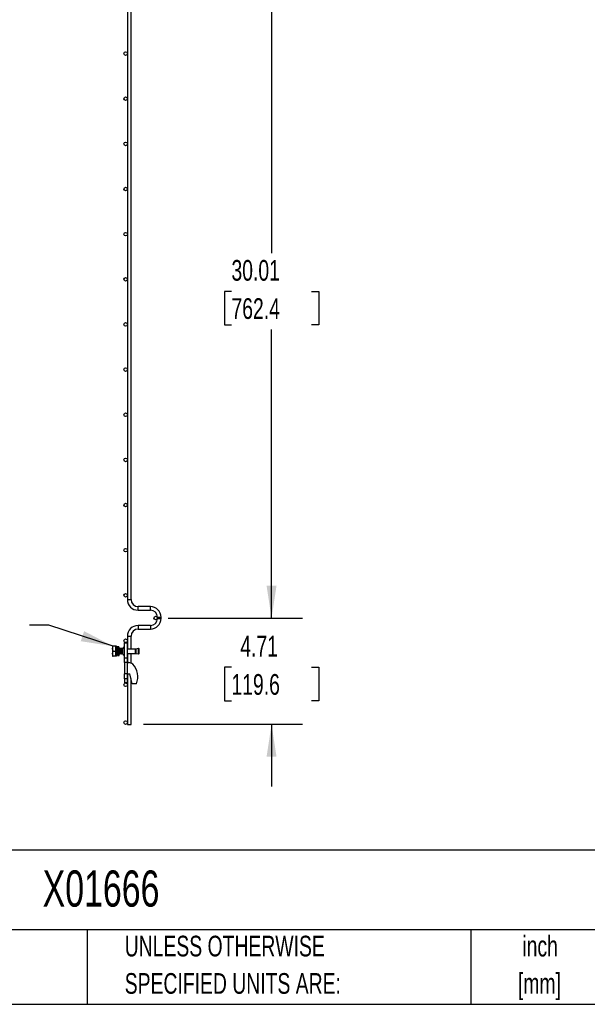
# Model space of a CAD drawing. Header units: inches. Extents: x 0.2 to 10.8, y 0.2 to 8.2.
# Tile 3 of 14: x 6.2 to 8.5, y 0.2 to 4.2. Entities that reach past the tile are written whole.
import ezdxf

# ---------------------------------------------------------------- set-up
doc = ezdxf.new("R2010")
doc.units = ezdxf.units.IN
doc.header["$MEASUREMENT"] = 0
doc.layers.add('DIMENSIONS', color=140, linetype='Continuous', lineweight=25)
doc.layers.add('TEXT', color=140, linetype='Continuous', lineweight=25)
doc.styles.add('SLDTEXTSTYLE0', font='TXT', dxfattribs={"width": 0.7})
doc.dimstyles.new('SLDDIMSTYLE0', dxfattribs={"dimtxt": 0.18, "dimasz": 0.13, "dimexe": 0, "dimexo": 0.0625, "dimgap": 0, "dimtad": 0, "dimtih": 1, "dimtoh": 1, "dimdec": 0, "dimrnd": 1e-09, "dimzin": 0, "dimdsep": 46, "dimtxsty": 'Standard', "dimsah": 1, "dimcen": 0.09, "dimadec": 0, "dimazin": 0, "dimtfac": 0.13, "dimtdec": 0, "dimtofl": 0, "dimtmove": 0, "dimatfit": 3, "dimfxl": 0, "dimfrac": 2, "dimtolj": 1, "dimtzin": 0, "dimarcsym": 0})
doc.dimstyles.new('SLDDIMSTYLE1', dxfattribs={"dimtxt": 0.084961, "dimasz": 0.13, "dimexe": 0, "dimexo": 0.0625, "dimgap": 0.02124, "dimtad": 0, "dimtih": 1, "dimtoh": 1, "dimlfac": 11, "dimrnd": 1e-09, "dimzin": 12, "dimdsep": 46, "dimtxsty": 'SLDTEXTSTYLE0', "dimsah": 1, "dimcen": 0.09, "dimadec": 0, "dimazin": 3, "dimtfac": 1, "dimtmove": 0, "dimatfit": 0, "dimfxl": 0, "dimfrac": 2, "dimtolj": 1, "dimtzin": 12, "dimarcsym": 0})
doc.dimstyles.new('SLDDIMSTYLE2', dxfattribs={"dimtxt": 0.084961, "dimasz": 0.13, "dimexe": 0, "dimexo": 0.0625, "dimgap": 0.02124, "dimtad": 0, "dimtih": 1, "dimtoh": 1, "dimlfac": 11, "dimrnd": 1e-09, "dimzin": 12, "dimdsep": 46, "dimtxsty": 'SLDTEXTSTYLE0', "dimsah": 1, "dimcen": 0.09, "dimadec": 0, "dimazin": 3, "dimtfac": 1, "dimtofl": 0, "dimtmove": 0, "dimatfit": 3, "dimfxl": 0, "dimfrac": 2, "dimtolj": 1, "dimtzin": 12, "dimarcsym": 0})

# ---------------------------------------------------------------- blocks, each defined once
blk = doc.blocks.new('SW_NOTE_0')
at = {"layer": 'DIMENSIONS', "color": 0, "char_height": 0.5, "attachment_point": 2, "style": 'SLDTEXTSTYLE0'}
for s, insert in [('PRE-WELDED CLIPS ALLOW', (4.508, 0.645)), ('YOU TO QUICKLY LOCK', (4.487, -0.258)), ('PANELS IN PLACE', (4.557, -1.161))]:
    blk.add_mtext(s, dxfattribs=dict(at, insert=insert))
blk = doc.blocks.new('PRE-WELDED')
at = {"layer": 'DIMENSIONS', "color": 140}
blk.add_blockref('SW_NOTE_0', (-0.377, 0.724), dxfattribs=at)
blk = doc.blocks.new('_D_3')
at = {"layer": 'DIMENSIONS'}
for p, q in [((6.7734, 4.5342), (7.3154, 4.5342)), ((7.1904, 4.5342), (7.1904, 3.2753)), ((7.0288, 3.1213), (7.0003, 3.1213)), ((7.0003, 3.1213), (7.0003, 2.9862)), ((7.352, 3.1213), (7.3805, 3.1213)), ((7.3805, 3.1213), (7.3805, 2.9862)), ((7.0003, 2.9862), (7.0288, 2.9862)), ((7.3805, 2.9862), (7.352, 2.9862)), ((7.1904, 1.8056), (7.1904, 2.9672)), ((6.7734, 1.8056), (7.3154, 1.8056))]:
    blk.add_line(p, q, dxfattribs=at)
for points in [[(7.1904, 4.5342), (7.1704, 4.4042), (7.2104, 4.4042)], [(7.1904, 1.8056), (7.2104, 1.9356), (7.1704, 1.9356)]]:
    blk.add_solid(points, dxfattribs=at)
at = {"layer": 'DIMENSIONS', "char_height": 0.08333, "attachment_point": 1, "style": 'SLDTEXTSTYLE0'}
for s, insert in [('30.01', (7.0288, 3.2477)), ('762.4', (7.0288, 3.0937))]:
    blk.add_mtext(s, dxfattribs=dict(at, insert=insert))
blk = doc.blocks.new('_D_4')
at = {"layer": 'DIMENSIONS'}
for p, q in [((7.1904, 1.8056), (7.1904, 2.0556)), ((6.7734, 1.8056), (7.3154, 1.8056)), ((7.0288, 1.6076), (7.0003, 1.6076)), ((7.0003, 1.6076), (7.0003, 1.4726)), ((7.352, 1.6076), (7.3805, 1.6076)), ((7.3805, 1.6076), (7.3805, 1.4726)), ((7.0003, 1.4726), (7.0288, 1.4726)), ((7.3805, 1.4726), (7.352, 1.4726)), ((6.6742, 1.3776), (7.3154, 1.3776)), ((7.1904, 1.3776), (7.1904, 1.1276))]:
    blk.add_line(p, q, dxfattribs=at)
for points in [[(7.1904, 1.8056), (7.2104, 1.9356), (7.1704, 1.9356)], [(7.1904, 1.3776), (7.1704, 1.2476), (7.2104, 1.2476)]]:
    blk.add_solid(points, dxfattribs=at)
at = {"layer": 'DIMENSIONS', "char_height": 0.08333, "attachment_point": 1, "style": 'SLDTEXTSTYLE0'}
for s, insert in [('4.71', (7.0642, 1.7341)), ('119.6', (7.0288, 1.58))]:
    blk.add_mtext(s, dxfattribs=dict(at, insert=insert))

msp = doc.modelspace()

# ---------------------------------------------------------------- linework, layer by layer
for p, q in [((6.62424, 1.88037), (6.62424, 4.29078)), ((6.60969, 4.27392), (6.60969, 1.88037)), ((6.60969, 1.88037), (6.62424, 1.88037)), ((6.70224, 1.85174), (6.65287, 1.85174)), ((6.65287, 1.83719), (6.65287, 1.85174)), ((6.65287, 1.83719), (6.70224, 1.83719)), ((6.70224, 1.83719), (6.70224, 1.85174)), ((6.73069, 1.80874), (6.73069, 1.8041)), ((6.73069, 1.80874), (6.74524, 1.80874)), ((6.73069, 1.8041), (6.74524, 1.8041)), ((6.74524, 1.8041), (6.74524, 1.80874)), ((6.70224, 1.77565), (6.65287, 1.77565)), ((6.65287, 1.77565), (6.65287, 1.76837)), ((6.65287, 1.76837), (6.65287, 1.7611)), ((6.65287, 1.7611), (6.70224, 1.7611)), ((6.70224, 1.77565), (6.70224, 1.7611)), ((6.59751, 1.64432), (6.59751, 1.70568)), ((6.59751, 1.70568), (6.60887, 1.70568)), ((6.60887, 1.70568), (6.60887, 1.64432)), ((6.60969, 1.73247), (6.60969, 1.68057)), ((6.60969, 1.73247), (6.62424, 1.73247)), ((6.62424, 1.68057), (6.62424, 1.73247)), ((6.55004, 1.69193), (6.54921, 1.6905)), ((6.54921, 1.6905), (6.54921, 1.65359)), ((6.55181, 1.69193), (6.55016, 1.69193)), ((6.56342, 1.69193), (6.55181, 1.69193)), ((6.55181, 1.67204), (6.56342, 1.67204)), ((6.56342, 1.67204), (6.56342, 1.69193)), ((6.56569, 1.69193), (6.56342, 1.69193)), ((6.56342, 1.65216), (6.56342, 1.67204)), ((6.56582, 1.68057), (6.5646, 1.68057)), ((6.56569, 1.68057), (6.56569, 1.69193)), ((6.56579, 1.68088), (6.56569, 1.6819)), ((6.56898, 1.68977), (6.568, 1.68977)), ((6.57375, 1.67204), (6.5683, 1.67204)), ((6.5683, 1.67204), (6.5683, 1.67204)), ((6.5683, 1.67204), (6.57375, 1.67204)), ((6.57443, 1.68977), (6.56898, 1.68977)), ((6.571, 1.67133), (6.571, 1.67093)), ((6.571, 1.67133), (6.57645, 1.67133)), ((6.57645, 1.67093), (6.571, 1.67093)), ((6.57491, 1.68057), (6.5737, 1.68057)), ((6.57375, 1.67204), (6.57375, 1.67204)), ((6.57459, 1.68262), (6.57452, 1.68301)), ((6.57645, 1.67133), (6.57645, 1.67093)), ((6.57946, 1.68057), (6.57824, 1.68057)), ((6.584, 1.68057), (6.58279, 1.68057)), ((6.58855, 1.68057), (6.58733, 1.68057)), ((6.59029, 1.6689), (6.59029, 1.66291)), ((6.59062, 1.68273), (6.59042, 1.68307)), ((6.59751, 1.68261), (6.59724, 1.68306)), ((6.64235, 1.68057), (6.60887, 1.68057)), ((6.64235, 1.67204), (6.64235, 1.68057)), ((6.64235, 1.66352), (6.64235, 1.67204)), ((6.6538, 1.68295), (6.64357, 1.6807)), ((6.64357, 1.6807), (6.64357, 1.66339)), ((6.65422, 1.68107), (6.6538, 1.68295)), ((6.6538, 1.66114), (6.6538, 1.68295)), ((6.65607, 1.68295), (6.65391, 1.68248)), ((6.65422, 1.67204), (6.65422, 1.68107)), ((6.65422, 1.66302), (6.65422, 1.67204)), ((6.65649, 1.68107), (6.65607, 1.68295)), ((6.65607, 1.66114), (6.65607, 1.68295)), ((6.65649, 1.67204), (6.65649, 1.68107)), ((6.65649, 1.66302), (6.65649, 1.67204)), ((6.54921, 1.65359), (6.55004, 1.65216)), ((6.56342, 1.65216), (6.55181, 1.65216)), ((6.56342, 1.66352), (6.5635, 1.66352)), ((6.56569, 1.65216), (6.56342, 1.65216)), ((6.56569, 1.65216), (6.56569, 1.66148)), ((6.56683, 1.66352), (6.56804, 1.66352)), ((6.56936, 1.65432), (6.57034, 1.65432)), ((6.56997, 1.66103), (6.57006, 1.66119)), ((6.57034, 1.65432), (6.5758, 1.65432)), ((6.57557, 1.66231), (6.57632, 1.66101)), ((6.57592, 1.66352), (6.57713, 1.66352)), ((6.58046, 1.66352), (6.58168, 1.66352)), ((6.58501, 1.66352), (6.58622, 1.66352)), ((6.58955, 1.66352), (6.59029, 1.66352)), ((6.59042, 1.66102), (6.59072, 1.66153)), ((6.59721, 1.66098), (6.59751, 1.66149)), ((6.60887, 1.64432), (6.59751, 1.64432)), ((6.59751, 1.62614), (6.59751, 1.64432)), ((6.60969, 1.62614), (6.59751, 1.62614)), ((6.59751, 1.62614), (6.59751, 1.58068)), ((6.60887, 1.66352), (6.64235, 1.66352)), ((6.60887, 1.64432), (6.60887, 1.62614)), ((6.60969, 1.66352), (6.60969, 1.62614)), ((6.60969, 1.62614), (6.61524, 1.62614)), ((6.60969, 1.58068), (6.60969, 1.62614)), ((6.62424, 1.62428), (6.62424, 1.66352)), ((6.64357, 1.66339), (6.6538, 1.66114)), ((6.6538, 1.66114), (6.65422, 1.66302)), ((6.65391, 1.66161), (6.65607, 1.66114)), ((6.65607, 1.66114), (6.65649, 1.66302)), ((6.60969, 1.58068), (6.59751, 1.58068)), ((6.59751, 1.56086), (6.59751, 1.58068)), ((6.60887, 1.56086), (6.59751, 1.56086)), ((6.59751, 1.56086), (6.59751, 1.54523)), ((6.60887, 1.58068), (6.60887, 1.56086)), ((6.60887, 1.56086), (6.60887, 1.54523)), ((6.60969, 1.58068), (6.60969, 1.37756)), ((6.60969, 1.58068), (6.61978, 1.58068)), ((6.62932, 1.54086), (6.61978, 1.58068)), ((6.62424, 1.37756), (6.62424, 1.56209)), ((6.60887, 1.54523), (6.59751, 1.54523)), ((6.64659, 1.54086), (6.62932, 1.54086)), ((6.60969, 1.37756), (6.62424, 1.37756))]:
    msp.add_line(p, q)
for centre in [(6.60242, 4.07902), (6.60242, 3.89721), (6.60242, 3.71539), (6.60242, 3.53357), (6.60242, 3.35175), (6.60242, 3.16993), (6.60242, 2.98812), (6.60242, 2.8063), (6.60242, 2.62448), (6.60242, 2.44266), (6.60242, 2.26084), (6.60242, 2.07902), (6.60242, 1.89721), (6.72342, 1.80564), (6.60242, 1.71408), (6.60242, 1.5368), (6.60242, 1.38483)]:
    msp.add_circle(centre, 0.00727)
for centre, radius, start, end in [((6.65287, 1.88037), 0.04318, 180, 270), ((6.65287, 1.88037), 0.02864, 180, 270), ((6.70224, 1.80874), 0.043, 0, 90), ((6.70224, 1.80874), 0.02845, 0, 90), ((6.70224, 1.8041), 0.043, 270, 0), ((6.70224, 1.8041), 0.02845, 270, 0), ((6.65287, 1.73247), 0.04318, 90, 180), ((6.65287, 1.73247), 0.02864, 90, 180), ((6.59933, 1.68018), 0.00909, 101.53696, 162.39155), ((6.64235, 1.68625), 0.00568, 270, 282.41729), ((6.59933, 1.66391), 0.00909, 186.30355, 258.46304), ((6.61524, 1.60341), 0.02273, 45.94832, 90), ((6.64235, 1.65784), 0.00568, 77.58271, 90), ((6.57251, 1.56723), 0.07864, 340.41164, 41.90027)]:
    msp.add_arc(centre, radius, start, end)
for points, knots in [([(6.55181, 1.67204), (6.55073, 1.67529), (6.55004, 1.67859), (6.55004, 1.68281), (6.55008, 1.68366), (6.55024, 1.68534), (6.55036, 1.68618), (6.55082, 1.68867), (6.55127, 1.69031), (6.55181, 1.69193)], [0, 0, 0, 0, 0.5, 0.5, 0.625, 0.625, 0.75, 0.75, 1, 1, 1, 1]), ([(6.55181, 1.65216), (6.55073, 1.65541), (6.55004, 1.6587), (6.55004, 1.66293), (6.55008, 1.66378), (6.55024, 1.66546), (6.55036, 1.66629), (6.55082, 1.66878), (6.55127, 1.67042), (6.55181, 1.67204)], [0, 0, 0, 0, 0.5, 0.5, 0.625, 0.625, 0.75, 0.75, 1, 1, 1, 1]), ([(6.56534, 1.66127), (6.56527, 1.66124), (6.56509, 1.66116), (6.56478, 1.66395), (6.56442, 1.66868), (6.56408, 1.67413), (6.56374, 1.67903), (6.56352, 1.68095), (6.56342, 1.6819)], [0, 0, 0, 0, 0.1098005, 0.2943879, 0.4789752, 0.661964, 0.8322435, 1, 1, 1, 1]), ([(6.56503, 1.66127), (6.56496, 1.66124), (6.56477, 1.66115), (6.56446, 1.66396), (6.5641, 1.66865), (6.56377, 1.67424), (6.56353, 1.6773), (6.56342, 1.67878)], [0, 0, 0, 0, 0.1323526, 0.3534497, 0.5745469, 0.7937293, 1, 1, 1, 1]), ([(6.56466, 1.68047), (6.56441, 1.6809), (6.56401, 1.68159), (6.56361, 1.68228), (6.56346, 1.68254)], [0, 0, 0, 0, 0.6266845, 1, 1, 1, 1]), ([(6.56465, 1.68046), (6.56473, 1.68026), (6.5649, 1.67984), (6.56513, 1.67809), (6.56537, 1.6757), (6.56557, 1.67354), (6.56575, 1.67136), (6.56593, 1.66916), (6.56619, 1.6666), (6.56642, 1.66469), (6.56665, 1.66361), (6.56678, 1.66363), (6.56683, 1.66363)], [0, 0, 0, 0, 0.10650986, 0.21932951, 0.33210386, 0.44487943, 0.47660709, 0.58933653, 0.70210461, 0.81492217, 0.92769345, 1, 1, 1, 1]), ([(6.56723, 1.68307), (6.56698, 1.68264), (6.56648, 1.68178), (6.56597, 1.68091), (6.56572, 1.68048)], [0, 0, 0, 0, 0.5004388, 1, 1, 1, 1]), ([(6.56632, 1.68152), (6.56628, 1.6816), (6.56608, 1.68194), (6.56588, 1.68228), (6.56573, 1.68254)], [0, 0, 0, 0, 0.243973, 1, 1, 1, 1]), ([(6.56582, 1.68046), (6.56585, 1.68048), (6.56596, 1.6806), (6.56616, 1.67979), (6.5664, 1.67811), (6.56664, 1.67569), (6.56683, 1.67354), (6.56701, 1.67136), (6.5672, 1.66916), (6.56745, 1.66659), (6.56768, 1.66471), (6.56788, 1.66372), (6.56798, 1.66369), (6.56799, 1.66369)], [0, 0, 0, 0, 0.0404934, 0.15317, 0.2658948, 0.3785743, 0.491255, 0.522956, 0.6355906, 0.7482639, 0.8609866, 0.973663, 1, 1, 1, 1]), ([(6.56834, 1.67361), (6.56823, 1.67523), (6.568, 1.67864), (6.56766, 1.68208), (6.5674, 1.68358), (6.56725, 1.68296), (6.56722, 1.68284)], [0, 0, 0, 0, 0.2907269, 0.6083216, 0.9286909, 1, 1, 1, 1]), ([(6.56842, 1.67688), (6.56839, 1.67734), (6.56824, 1.67951), (6.56798, 1.68231), (6.56774, 1.68286), (6.56762, 1.68314)], [0, 0, 0, 0, 0.1168366, 0.5564978, 1, 1, 1, 1]), ([(6.56855, 1.6816), (6.56852, 1.68165), (6.56823, 1.68214), (6.56795, 1.68262), (6.5677, 1.68306)], [0, 0, 0, 0, 0.1102655, 1, 1, 1, 1]), ([(6.56898, 1.68977), (6.56895, 1.68977), (6.56893, 1.68966), (6.56887, 1.68921), (6.56884, 1.68887), (6.56875, 1.68753), (6.56869, 1.68618), (6.56861, 1.68378), (6.56859, 1.68289), (6.56853, 1.68096), (6.5685, 1.67992), (6.56841, 1.67666), (6.56835, 1.67431), (6.5683, 1.67204)], [0, 0, 0, 0, 0.125, 0.125, 0.25, 0.25, 0.5, 0.5, 0.625, 0.625, 0.75, 0.75, 1, 1, 1, 1]), ([(6.56958, 1.66127), (6.56953, 1.66119), (6.56937, 1.66091), (6.56907, 1.66322), (6.56875, 1.6673), (6.56854, 1.67059), (6.56844, 1.67204)], [0, 0, 0, 0, 0.1238011, 0.4389763, 0.7508554, 1, 1, 1, 1]), ([(6.56989, 1.66127), (6.56984, 1.66119), (6.56968, 1.66091), (6.56939, 1.66322), (6.56906, 1.6673), (6.56885, 1.67059), (6.56876, 1.67204)], [0, 0, 0, 0, 0.1227625, 0.4383113, 0.7505601, 1, 1, 1, 1]), ([(6.571, 1.67093), (6.57095, 1.66895), (6.57085, 1.665), (6.5707, 1.65989), (6.57056, 1.65615), (6.57044, 1.65455), (6.57032, 1.65416), (6.5702, 1.65503), (6.57007, 1.65748), (6.56999, 1.66004), (6.56996, 1.66104)], [0, 0, 0, 0, 0.1406855, 0.2813747, 0.4220687, 0.5627582, 0.6289231, 0.7696098, 0.9102995, 1, 1, 1, 1]), ([(6.57021, 1.66135), (6.57024, 1.66112), (6.57028, 1.66072), (6.57037, 1.66063), (6.57048, 1.66105), (6.57063, 1.66279), (6.57077, 1.66562), (6.5709, 1.66865), (6.57097, 1.67062), (6.571, 1.67133)], [0, 0, 0, 0, 0.0931707, 0.1671828, 0.3368612, 0.5232061, 0.7095586, 0.8958985, 1, 1, 1, 1]), ([(6.57024, 1.67204), (6.57024, 1.67204), (6.57027, 1.67169), (6.5703, 1.67133), (6.57033, 1.67098)], [0, 0, 0, 0, 0.0000471, 1, 1, 1, 1]), ([(6.5715, 1.67204), (6.5715, 1.67204), (6.57152, 1.6718), (6.57154, 1.67157), (6.57156, 1.67133)], [0, 0, 0, 0, 0.0000702, 1, 1, 1, 1]), ([(6.57375, 1.68048), (6.5735, 1.68091), (6.573, 1.68177), (6.5725, 1.68263), (6.57224, 1.68306)], [0, 0, 0, 0, 0.4996955, 1, 1, 1, 1]), ([(6.57303, 1.67141), (6.57301, 1.67162), (6.573, 1.67183), (6.57298, 1.67204), (6.57298, 1.67204)], [0, 0, 0, 0, 0.9999195, 1, 1, 1, 1]), ([(6.57334, 1.67142), (6.57333, 1.67163), (6.57331, 1.67184), (6.5733, 1.67204), (6.5733, 1.67204)], [0, 0, 0, 0, 0.9999192, 1, 1, 1, 1]), ([(6.57375, 1.67204), (6.5738, 1.67404), (6.5739, 1.67803), (6.57405, 1.68333), (6.57419, 1.68737), (6.57433, 1.68941), (6.57445, 1.68999), (6.57458, 1.68911), (6.57473, 1.6861), (6.57483, 1.68301), (6.57489, 1.68086), (6.5749, 1.68057)], [0, 0, 0, 0, 0.12796495, 0.25593318, 0.38390586, 0.5118744, 0.59588408, 0.72385004, 0.85181908, 0.97979129, 1, 1, 1, 1]), ([(6.57375, 1.67204), (6.5738, 1.67321), (6.57389, 1.67565), (6.57404, 1.67901), (6.57417, 1.68168), (6.57432, 1.68313), (6.57444, 1.68356), (6.57457, 1.68299), (6.57468, 1.6819), (6.57474, 1.68076), (6.57475, 1.68057)], [0, 0, 0, 0, 0.134554, 0.2823174, 0.4300972, 0.577863, 0.687878, 0.8224319, 0.9701978, 1, 1, 1, 1]), ([(6.57405, 1.67918), (6.57411, 1.67882), (6.57425, 1.67793), (6.57447, 1.67567), (6.57466, 1.67355), (6.57478, 1.67207), (6.57482, 1.67157), (6.57484, 1.67133)], [0, 0, 0, 0, 0.2181379, 0.5267552, 0.8353758, 0.9222014, 1, 1, 1, 1]), ([(6.57632, 1.68308), (6.57607, 1.68265), (6.57557, 1.68178), (6.57507, 1.68092), (6.57481, 1.68049)], [0, 0, 0, 0, 0.500394, 1, 1, 1, 1]), ([(6.57491, 1.68046), (6.57494, 1.68048), (6.57505, 1.6806), (6.57525, 1.67979), (6.57549, 1.67811), (6.57573, 1.67569), (6.57593, 1.67354), (6.57605, 1.672), (6.5761, 1.67143), (6.57613, 1.67112)], [0, 0, 0, 0, 0.0723261, 0.2735802, 0.4749202, 0.6761794, 0.8774408, 0.9340626, 1, 1, 1, 1]), ([(6.5758, 1.65432), (6.57585, 1.65432), (6.57591, 1.65474), (6.57599, 1.65599), (6.57602, 1.6565), (6.57607, 1.6577), (6.5761, 1.65838), (6.57618, 1.66061), (6.57623, 1.66246), (6.57635, 1.66654), (6.5764, 1.66877), (6.57645, 1.67093)], [0, 0, 0, 0, 0.25, 0.25, 0.375, 0.375, 0.5, 0.5, 0.75, 0.75, 1, 1, 1, 1]), ([(6.57867, 1.66095), (6.57855, 1.66122), (6.57831, 1.66174), (6.57796, 1.66567), (6.5776, 1.6709), (6.57725, 1.67649), (6.5769, 1.68087), (6.5766, 1.68317), (6.57644, 1.6829), (6.57639, 1.68282)], [0, 0, 0, 0, 0.156768, 0.3121783, 0.4696929, 0.6255603, 0.7814276, 0.9389423, 1, 1, 1, 1]), ([(6.57639, 1.66824), (6.57644, 1.66771), (6.57657, 1.66631), (6.57677, 1.66473), (6.57697, 1.66371), (6.57707, 1.66369), (6.57709, 1.66369)], [0, 0, 0, 0, 0.2135429, 0.5639067, 0.9141267, 1, 1, 1, 1]), ([(6.57906, 1.66124), (6.57903, 1.66113), (6.57889, 1.66051), (6.57862, 1.662), (6.57828, 1.6656), (6.57791, 1.67092), (6.57756, 1.67649), (6.57721, 1.68087), (6.57692, 1.68318), (6.57675, 1.6829), (6.57671, 1.68282)], [0, 0, 0, 0, 0.0329949, 0.1845007, 0.3346944, 0.4869218, 0.6375572, 0.7881926, 0.94042, 1, 1, 1, 1]), ([(6.57829, 1.68049), (6.57804, 1.68092), (6.57753, 1.68178), (6.57703, 1.68264), (6.57678, 1.68307)], [0, 0, 0, 0, 0.4996675, 1, 1, 1, 1]), ([(6.57859, 1.68308), (6.57834, 1.68265), (6.57804, 1.68213), (6.57774, 1.68161), (6.57769, 1.68152)], [0, 0, 0, 0, 0.8305451, 1, 1, 1, 1]), ([(6.57828, 1.68048), (6.57836, 1.68028), (6.57853, 1.67986), (6.57877, 1.67809), (6.57901, 1.6757), (6.57921, 1.67354), (6.57938, 1.67136), (6.57957, 1.66916), (6.57982, 1.6666), (6.58005, 1.66469), (6.58028, 1.66361), (6.58041, 1.66363), (6.58046, 1.66363)], [0, 0, 0, 0, 0.1097611, 0.2221702, 0.3345342, 0.4468994, 0.4785116, 0.5908309, 0.7031886, 0.8155956, 0.9279566, 1, 1, 1, 1]), ([(6.57917, 1.68057), (6.57917, 1.68058), (6.57905, 1.68205), (6.57887, 1.68314), (6.57871, 1.68289), (6.57867, 1.68282)], [0, 0, 0, 0, 0.0063958, 0.7224388, 1, 1, 1, 1]), ([(6.57948, 1.6806), (6.57948, 1.6806), (6.57936, 1.68206), (6.57919, 1.68314), (6.57903, 1.68289), (6.57898, 1.68282)], [0, 0, 0, 0, 0.0007889, 0.7189285, 1, 1, 1, 1]), ([(6.57996, 1.68152), (6.57991, 1.6816), (6.57961, 1.68212), (6.57931, 1.68264), (6.57906, 1.68307)], [0, 0, 0, 0, 0.1678232, 1, 1, 1, 1]), ([(6.58087, 1.68308), (6.58062, 1.68264), (6.58011, 1.68178), (6.57961, 1.68092), (6.57936, 1.68049)], [0, 0, 0, 0, 0.50035707, 1, 1, 1, 1]), ([(6.57946, 1.68046), (6.57948, 1.68048), (6.57959, 1.6806), (6.57979, 1.67979), (6.58003, 1.67811), (6.58028, 1.67569), (6.58047, 1.67354), (6.58065, 1.67136), (6.58084, 1.66916), (6.58109, 1.66659), (6.58132, 1.66471), (6.58151, 1.66372), (6.58161, 1.66369), (6.58163, 1.66369)], [0, 0, 0, 0, 0.0404616, 0.1530496, 0.2656857, 0.3782766, 0.4908687, 0.5225448, 0.6350908, 0.7476755, 0.8603095, 0.9728973, 1, 1, 1, 1]), ([(6.58321, 1.66116), (6.58312, 1.66124), (6.5829, 1.66143), (6.58258, 1.66477), (6.58221, 1.66977), (6.58187, 1.67542), (6.58151, 1.68014), (6.5812, 1.68293), (6.58101, 1.68285), (6.58094, 1.68282)], [0, 0, 0, 0, 0.1254809, 0.2811622, 0.4384889, 0.5937137, 0.7502945, 0.9068754, 1, 1, 1, 1]), ([(6.58352, 1.66116), (6.58343, 1.66125), (6.58322, 1.66143), (6.58289, 1.66477), (6.58253, 1.66977), (6.58218, 1.67542), (6.58182, 1.68014), (6.58151, 1.68294), (6.58132, 1.68285), (6.58125, 1.68282)], [0, 0, 0, 0, 0.1248867, 0.2805686, 0.4378958, 0.5931212, 0.7497026, 0.9062841, 1, 1, 1, 1]), ([(6.58283, 1.68049), (6.58258, 1.68092), (6.58208, 1.68178), (6.58158, 1.68265), (6.58133, 1.68308)], [0, 0, 0, 0, 0.4996079, 1, 1, 1, 1]), ([(6.58314, 1.68308), (6.58289, 1.68264), (6.58259, 1.68212), (6.58228, 1.68161), (6.58223, 1.68152)], [0, 0, 0, 0, 0.8309032, 1, 1, 1, 1]), ([(6.58283, 1.68049), (6.58291, 1.68028), (6.58307, 1.67986), (6.58331, 1.67809), (6.58356, 1.6757), (6.58375, 1.67354), (6.58393, 1.67136), (6.58412, 1.66916), (6.58437, 1.6666), (6.5846, 1.66469), (6.58483, 1.66361), (6.58496, 1.66363), (6.58501, 1.66363)], [0, 0, 0, 0, 0.1099599, 0.2223439, 0.3346828, 0.4470229, 0.4786281, 0.5909222, 0.7032549, 0.8156368, 0.9279727, 1, 1, 1, 1]), ([(6.58369, 1.68057), (6.5836, 1.68144), (6.58344, 1.68301), (6.58328, 1.68288), (6.58321, 1.68282)], [0, 0, 0, 0, 0.5593137, 1, 1, 1, 1]), ([(6.58397, 1.68088), (6.58389, 1.68161), (6.58374, 1.68303), (6.5836, 1.68289), (6.58353, 1.68282)], [0, 0, 0, 0, 0.5170949, 1, 1, 1, 1]), ([(6.58451, 1.68152), (6.58445, 1.68161), (6.58415, 1.68213), (6.58385, 1.68265), (6.5836, 1.68308)], [0, 0, 0, 0, 0.1693312, 1, 1, 1, 1]), ([(6.58541, 1.68307), (6.58516, 1.68264), (6.58466, 1.68178), (6.58415, 1.68092), (6.5839, 1.68049)], [0, 0, 0, 0, 0.5003165, 1, 1, 1, 1]), ([(6.584, 1.68046), (6.58403, 1.68048), (6.58414, 1.6806), (6.58434, 1.67979), (6.58458, 1.67811), (6.58482, 1.67569), (6.58502, 1.67354), (6.58519, 1.67136), (6.58538, 1.66916), (6.58563, 1.66659), (6.58587, 1.66471), (6.58606, 1.66372), (6.58616, 1.66369), (6.58617, 1.66369)], [0, 0, 0, 0, 0.0405239, 0.1532854, 0.2660951, 0.3788595, 0.4916251, 0.5233499, 0.6360694, 0.7488275, 0.8616351, 0.9743964, 1, 1, 1, 1]), ([(6.58767, 1.66133), (6.58763, 1.66133), (6.58747, 1.66131), (6.58719, 1.66399), (6.58683, 1.66866), (6.58649, 1.67432), (6.58612, 1.67932), (6.58579, 1.68266), (6.58558, 1.68284), (6.58549, 1.68293)], [0, 0, 0, 0, 0.0591346, 0.221718, 0.3843014, 0.5454767, 0.7088345, 0.8704838, 1, 1, 1, 1]), ([(6.58807, 1.66127), (6.588, 1.66124), (6.58781, 1.66116), (6.5875, 1.66395), (6.58714, 1.66867), (6.5868, 1.67432), (6.58643, 1.67932), (6.58611, 1.68266), (6.58589, 1.68285), (6.5858, 1.68293)], [0, 0, 0, 0, 0.0928018, 0.2494646, 0.4061275, 0.5614335, 0.7188425, 0.8746052, 1, 1, 1, 1]), ([(6.58738, 1.68048), (6.58713, 1.68092), (6.58663, 1.68178), (6.58612, 1.68264), (6.58587, 1.68308)], [0, 0, 0, 0, 0.4995678, 1, 1, 1, 1]), ([(6.58768, 1.68307), (6.58743, 1.68264), (6.58713, 1.68212), (6.58683, 1.6816), (6.58678, 1.68152)], [0, 0, 0, 0, 0.8332065, 1, 1, 1, 1]), ([(6.58737, 1.68048), (6.58746, 1.68027), (6.58762, 1.67986), (6.58786, 1.67809), (6.5881, 1.6757), (6.5883, 1.67354), (6.58847, 1.67136), (6.58866, 1.66916), (6.58891, 1.6666), (6.58915, 1.66469), (6.58937, 1.66361), (6.5895, 1.66363), (6.58955, 1.66363)], [0, 0, 0, 0, 0.1092174, 0.2216952, 0.3341278, 0.4465616, 0.4781931, 0.590581, 0.7030073, 0.815483, 0.9279126, 1, 1, 1, 1]), ([(6.58827, 1.68018), (6.5882, 1.681), (6.58802, 1.68282), (6.58785, 1.68289), (6.58776, 1.68293)], [0, 0, 0, 0, 0.4524057, 1, 1, 1, 1]), ([(6.58855, 1.68057), (6.58848, 1.68123), (6.58832, 1.68288), (6.58817, 1.68291), (6.58807, 1.68293)], [0, 0, 0, 0, 0.4011774, 1, 1, 1, 1]), ([(6.58905, 1.68152), (6.589, 1.6816), (6.5887, 1.68212), (6.5884, 1.68264), (6.58814, 1.68308)], [0, 0, 0, 0, 0.1673647, 1, 1, 1, 1]), ([(6.58995, 1.68306), (6.5897, 1.68263), (6.5892, 1.68177), (6.5887, 1.68091), (6.58845, 1.68048)], [0, 0, 0, 0, 0.5002974, 1, 1, 1, 1]), ([(6.58855, 1.68046), (6.58858, 1.68048), (6.58868, 1.6806), (6.58888, 1.67979), (6.58912, 1.67811), (6.58937, 1.67569), (6.58956, 1.67354), (6.58974, 1.67136), (6.58993, 1.66916), (6.59018, 1.66659), (6.59041, 1.66471), (6.5906, 1.66372), (6.5907, 1.6637), (6.59072, 1.66369)], [0, 0, 0, 0, 0.0406137, 0.153625, 0.2666845, 0.3796987, 0.4927141, 0.5245092, 0.6374783, 0.7504862, 0.8635437, 0.9765548, 1, 1, 1, 1]), ([(6.59073, 1.67829), (6.59062, 1.67958), (6.59039, 1.68219), (6.59012, 1.68358), (6.58997, 1.68294), (6.58994, 1.68282)], [0, 0, 0, 0, 0.439432, 0.8908152, 1, 1, 1, 1]), ([(6.59077, 1.68108), (6.59075, 1.68134), (6.59061, 1.68287), (6.59047, 1.68302), (6.59035, 1.68313)], [0, 0, 0, 0, 0.1690674, 1, 1, 1, 1]), ([(6.59749, 1.68179), (6.5974, 1.68246), (6.59729, 1.68332), (6.59718, 1.683), (6.59716, 1.68293)], [0, 0, 0, 0, 0.7848471, 1, 1, 1, 1]), ([(6.59734, 1.68057), (6.59732, 1.68082), (6.59727, 1.68149), (6.59721, 1.68166), (6.59718, 1.68177)], [0, 0, 0, 0, 0.3780766, 1, 1, 1, 1]), ([(6.55016, 1.65216), (6.55012, 1.65216), (6.54953, 1.65216), (6.55071, 1.65216), (6.55181, 1.65216)], [0, 0, 0, 0, 0.067898, 1, 1, 1, 1]), ([(6.56345, 1.66361), (6.5637, 1.66318), (6.5642, 1.66231), (6.5647, 1.66145), (6.56495, 1.66102)], [0, 0, 0, 0, 0.499559, 1, 1, 1, 1]), ([(6.56543, 1.66103), (6.56568, 1.66146), (6.56616, 1.66229), (6.56665, 1.66312), (6.56688, 1.66352)], [0, 0, 0, 0, 0.5198638, 1, 1, 1, 1]), ([(6.56632, 1.66257), (6.56637, 1.66249), (6.56668, 1.66197), (6.56698, 1.66145), (6.56723, 1.66102)], [0, 0, 0, 0, 0.165352, 1, 1, 1, 1]), ([(6.5673, 1.66127), (6.56723, 1.6612), (6.56709, 1.66106), (6.56694, 1.66247), (6.56686, 1.66321)], [0, 0, 0, 0, 0.4828639, 1, 1, 1, 1]), ([(6.56762, 1.66127), (6.56755, 1.66121), (6.56739, 1.66108), (6.56723, 1.66265), (6.56714, 1.66352)], [0, 0, 0, 0, 0.4407298, 1, 1, 1, 1]), ([(6.5677, 1.66103), (6.56795, 1.66146), (6.56825, 1.66198), (6.56855, 1.66249), (6.5686, 1.66257)], [0, 0, 0, 0, 0.8407633, 1, 1, 1, 1]), ([(6.56799, 1.66361), (6.56825, 1.66317), (6.56875, 1.66231), (6.56925, 1.66145), (6.5695, 1.66101)], [0, 0, 0, 0, 0.4995673, 1, 1, 1, 1]), ([(6.56923, 1.66135), (6.56925, 1.66113), (6.5693, 1.66072), (6.56937, 1.66061), (6.56943, 1.6609), (6.56946, 1.66109)], [0, 0, 0, 0, 0.3144393, 0.5642204, 1, 1, 1, 1]), ([(6.57552, 1.663), (6.57555, 1.66259), (6.57559, 1.66176), (6.57564, 1.66149), (6.57567, 1.66135)], [0, 0, 0, 0, 0.4856429, 1, 1, 1, 1]), ([(6.57639, 1.66116), (6.57637, 1.66108), (6.57631, 1.66085), (6.57624, 1.66132), (6.5762, 1.66162)], [0, 0, 0, 0, 0.3618138, 1, 1, 1, 1]), ([(6.57671, 1.66116), (6.57669, 1.6611), (6.57655, 1.66071), (6.57638, 1.66168), (6.57624, 1.66329), (6.57622, 1.66352)], [0, 0, 0, 0, 0.1383137, 0.8742983, 1, 1, 1, 1]), ([(6.57679, 1.66102), (6.57704, 1.66145), (6.57734, 1.66197), (6.57764, 1.66249), (6.57769, 1.66257)], [0, 0, 0, 0, 0.8347536, 1, 1, 1, 1]), ([(6.57709, 1.6636), (6.57734, 1.66317), (6.57784, 1.66231), (6.57834, 1.66144), (6.57859, 1.66101)], [0, 0, 0, 0, 0.4996237, 1, 1, 1, 1]), ([(6.57905, 1.66101), (6.5793, 1.66144), (6.57979, 1.66228), (6.58028, 1.66312), (6.58051, 1.66352)], [0, 0, 0, 0, 0.51610335, 1, 1, 1, 1]), ([(6.57996, 1.66257), (6.58001, 1.66248), (6.58031, 1.66196), (6.58062, 1.66144), (6.58087, 1.66101)], [0, 0, 0, 0, 0.1694961, 1, 1, 1, 1]), ([(6.58094, 1.66095), (6.58082, 1.66109), (6.58067, 1.66125), (6.58052, 1.66287), (6.58049, 1.66321)], [0, 0, 0, 0, 0.7946244, 1, 1, 1, 1]), ([(6.58133, 1.66124), (6.58131, 1.66113), (6.58116, 1.66052), (6.58097, 1.66137), (6.58082, 1.66308), (6.58077, 1.66352)], [0, 0, 0, 0, 0.1393304, 0.7791063, 1, 1, 1, 1]), ([(6.58133, 1.66101), (6.58158, 1.66144), (6.58188, 1.66196), (6.58218, 1.66248), (6.58223, 1.66257)], [0, 0, 0, 0, 0.830876, 1, 1, 1, 1]), ([(6.58163, 1.6636), (6.58188, 1.66317), (6.58239, 1.66231), (6.58289, 1.66145), (6.58314, 1.66102)], [0, 0, 0, 0, 0.499663, 1, 1, 1, 1]), ([(6.5836, 1.66101), (6.58385, 1.66144), (6.58434, 1.66228), (6.58482, 1.66312), (6.58506, 1.66352)], [0, 0, 0, 0, 0.51651287, 1, 1, 1, 1]), ([(6.58451, 1.66257), (6.58456, 1.66248), (6.58486, 1.66197), (6.58516, 1.66145), (6.58541, 1.66102)], [0, 0, 0, 0, 0.1682065, 1, 1, 1, 1]), ([(6.58548, 1.66116), (6.58539, 1.66118), (6.58523, 1.66121), (6.58507, 1.66286), (6.58501, 1.66352)], [0, 0, 0, 0, 0.5991132, 1, 1, 1, 1]), ([(6.5858, 1.66116), (6.5857, 1.6612), (6.58553, 1.66126), (6.58536, 1.66309), (6.58528, 1.66392)], [0, 0, 0, 0, 0.5476142, 1, 1, 1, 1]), ([(6.58587, 1.66101), (6.58612, 1.66144), (6.58642, 1.66196), (6.58673, 1.66248), (6.58678, 1.66257)], [0, 0, 0, 0, 0.8313406, 1, 1, 1, 1]), ([(6.58617, 1.66361), (6.58643, 1.66318), (6.58693, 1.66232), (6.58743, 1.66145), (6.58768, 1.66102)], [0, 0, 0, 0, 0.4997037, 1, 1, 1, 1]), ([(6.58815, 1.66102), (6.5884, 1.66145), (6.58888, 1.66228), (6.58937, 1.66312), (6.5896, 1.66352)], [0, 0, 0, 0, 0.5177506, 1, 1, 1, 1]), ([(6.58905, 1.66257), (6.5891, 1.66249), (6.5894, 1.66197), (6.5897, 1.66145), (6.58995, 1.66102)], [0, 0, 0, 0, 0.1648333, 1, 1, 1, 1]), ([(6.58995, 1.66133), (6.5899, 1.66131), (6.58979, 1.66125), (6.58967, 1.66244), (6.58959, 1.66321)], [0, 0, 0, 0, 0.36197253, 1, 1, 1, 1]), ([(6.59034, 1.66127), (6.59027, 1.66121), (6.59012, 1.66109), (6.58995, 1.66265), (6.58986, 1.66352)], [0, 0, 0, 0, 0.4397018, 1, 1, 1, 1])]:
    msp.add_open_spline(points, degree=3, knots=knots)
at = {"layer": 'TEXT'}
for p, q in [((10.75, 0.87111), (0.25, 0.87111)), ((10.75, 0.55), (0.25, 0.55)), ((6.44804, 0.55), (6.44804, 0.25)), ((7.99308, 0.55), (7.99308, 0.25)), ((0.25, 0.25), (10.75, 0.25))]:
    msp.add_line(p, q, dxfattribs=at)

# ---------------------------------------------------------------- block references
at = {"layer": 'DIMENSIONS', "xscale": 0.1666666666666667, "yscale": 0.1666666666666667, "zscale": 0.1666666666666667}
msp.add_blockref('PRE-WELDED', (4.82778, 1.74358), dxfattribs=at)

# ---------------------------------------------------------------- texts
at = {"layer": 'TEXT', "style": 'SLDTEXTSTYLE0'}
for s, insert, char_height, attachment_point in [('X01666', (6.26802, 0.78918), 0.145833, 1), ('UNLESS OTHERWISE', (6.59874, 0.52614), 0.0833333, 1), ('inch', (8.2726, 0.52604), 0.083333, 2), ('SPECIFIED UNITS ARE:', (6.59874, 0.37566), 0.0833333, 1), ('[mm]', (8.2698, 0.37555), 0.083333, 2)]:
    msp.add_mtext(s, dxfattribs=dict(at, insert=insert, char_height=char_height, attachment_point=attachment_point))

# ---------------------------------------------------------------- dimensions: what is measured, and where the dimension line sits
at = {"layer": 'DIMENSIONS'}
for base, p1, p2, dimstyle, picture, middle in [((7.19041, 1.80564), (6.72342, 4.53423), (6.72342, 1.80564), 'SLDDIMSTYLE2', '_D_3', (7.19041, 3.12126)), ((7.19041, 1.37756), (6.72342, 1.80564), (6.62424, 1.37756), 'SLDDIMSTYLE1', '_D_4', (7.19041, 1.60763))]:
    dim = msp.add_linear_dim(base=base, p1=p1, p2=p2, angle=90, dimstyle=dimstyle, dxfattribs=at)
    dim.commit()
    dim.dimension.update_dxf_attribs({"geometry": picture, "text_midpoint": middle, "dimtype": 160})

# ---------------------------------------------------------------- leaders
msp.add_leader([(6.55181, 1.69193), (6.29284, 1.77741), (6.21495, 1.77741)], dimstyle='SLDDIMSTYLE0', dxfattribs=at)

doc.saveas('drawing.dxf')
